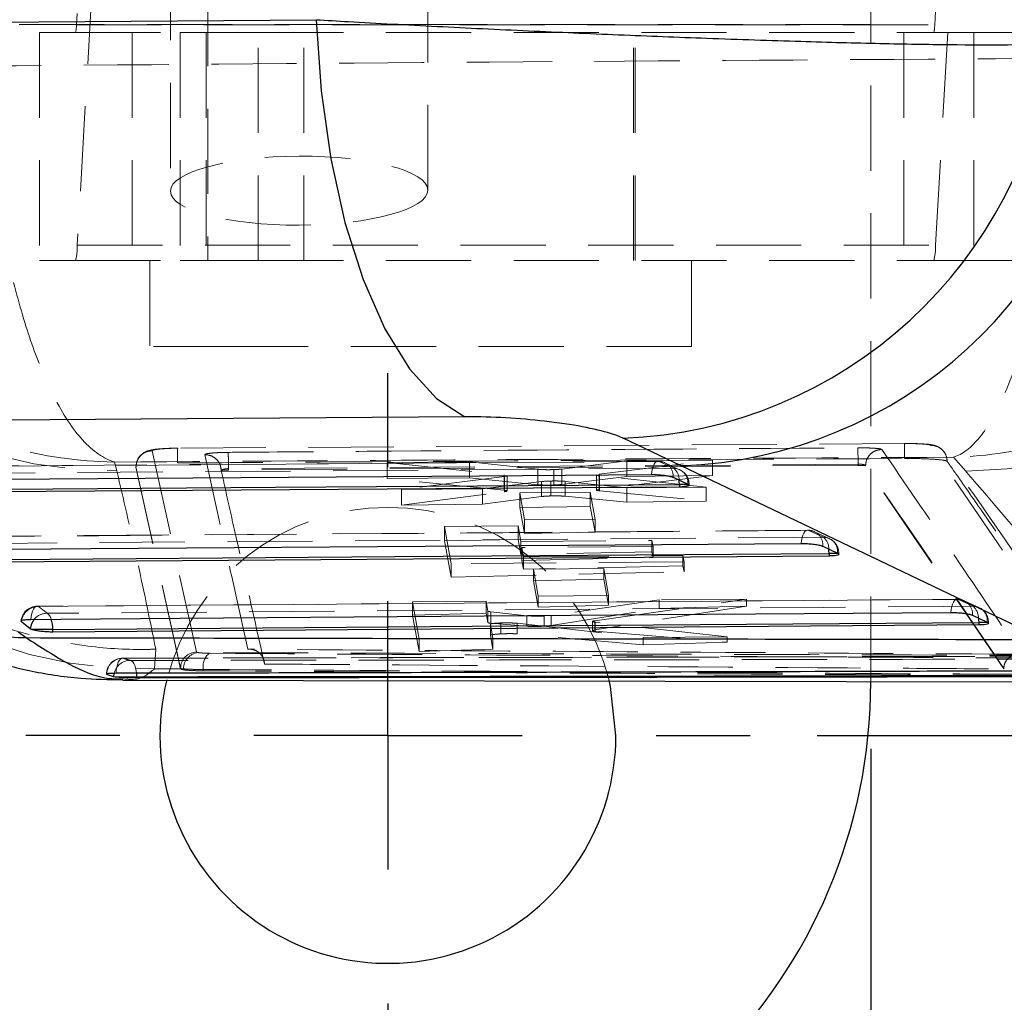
# Model space of a CAD drawing. Header units: millimetres. Extents: x 31 to 397, y 20 to 288.
# Tile 5 of 22: x 177 to 191, y 47 to 62. Entities that reach past the tile are written whole.
import ezdxf

# ---------------------------------------------------------------- set-up
doc = ezdxf.new("R2010")
doc.units = ezdxf.units.MM
doc.linetypes.add('HIDDEN', pattern=[1.905, 1.27, -0.635])
doc.layers.add('FORMATO', color=179, linetype='Continuous')
doc.styles.add('SLDTEXTSTYLE0', font='TXT', dxfattribs={"width": 0.75})
doc.dimstyles.new('SLDDIMSTYLE0', dxfattribs={"dimtxt": 3.5, "dimasz": 3.302, "dimexe": 0, "dimexo": 0.0625, "dimgap": 0.875, "dimtad": 1, "dimdec": 0, "dimlfac": 1.25, "dimrnd": 1e-09, "dimzin": 12, "dimdsep": 46, "dimtxsty": 'SLDTEXTSTYLE0', "dimsah": 1, "dimcen": 0.09, "dimadec": 0, "dimazin": 3, "dimtfac": 1, "dimtofl": 0, "dimtmove": 0, "dimatfit": 3, "dimfxl": 0, "dimfrac": 2, "dimtolj": 1, "dimtzin": 12, "dimarcsym": 0})
doc.dimstyles.new('SLDDIMSTYLE2', dxfattribs={"dimtxt": 3.5, "dimasz": 3.302, "dimexe": 0, "dimexo": 0.0625, "dimgap": 0.875, "dimtad": 1, "dimdec": 3, "dimlfac": 1.25, "dimrnd": 1e-09, "dimzin": 12, "dimdsep": 46, "dimtxsty": 'SLDTEXTSTYLE0', "dimsah": 1, "dimcen": 0.09, "dimadec": 0, "dimazin": 3, "dimtfac": 1, "dimtdec": 3, "dimtofl": 0, "dimtmove": 0, "dimatfit": 3, "dimfxl": 0, "dimfrac": 2, "dimtolj": 1, "dimtzin": 12, "dimarcsym": 0})
doc.dimstyles.new('SLDDIMSTYLE3', dxfattribs={"dimtxt": 3.5, "dimasz": 3.302, "dimexe": 0, "dimexo": 0.0625, "dimgap": 0.875, "dimtad": 1, "dimlfac": 1.25, "dimrnd": 1e-09, "dimzin": 12, "dimdsep": 46, "dimtxsty": 'SLDTEXTSTYLE0', "dimsah": 1, "dimcen": 0.09, "dimadec": 0, "dimazin": 3, "dimtfac": 1, "dimtofl": 0, "dimtmove": 0, "dimatfit": 3, "dimfxl": 0, "dimfrac": 2, "dimtolj": 1, "dimtzin": 12, "dimarcsym": 0})

# ---------------------------------------------------------------- blocks, each defined once
blk = doc.blocks.new('_D_5')
at = {"layer": 'FORMATO'}
for p, q in [((149.35, 50.849), (149.35, 30.049)), ((189.35, 50.849), (189.35, 30.049)), ((149.35, 31.049), (189.35, 31.049))]:
    blk.add_line(p, q, dxfattribs=at)
for points in [[(149.35, 31.049), (152.652, 30.541), (152.652, 31.557)], [(189.35, 31.049), (186.048, 31.557), (186.048, 30.541)]]:
    blk.add_solid(points, dxfattribs=at)
at = {"layer": 'FORMATO', "insert": (167.05, 35.561), "char_height": 3.5, "attachment_point": 1, "style": 'SLDTEXTSTYLE0'}
blk.add_mtext('50', dxfattribs=at)
blk = doc.blocks.new('_D_6')
at = {"layer": 'FORMATO'}
for p, q in [((69.351, 58.049), (69.351, 20.449)), ((189.35, 50.849), (189.35, 20.449)), ((189.35, 21.449), (69.351, 21.449))]:
    blk.add_line(p, q, dxfattribs=at)
for points in [[(69.351, 21.449), (72.653, 20.941), (72.653, 21.957)], [(189.35, 21.449), (186.048, 21.957), (186.048, 20.941)]]:
    blk.add_solid(points, dxfattribs=at)
at = {"layer": 'FORMATO', "insert": (125.718, 25.961), "char_height": 3.5, "attachment_point": 1, "style": 'SLDTEXTSTYLE0'}
blk.add_mtext('150', dxfattribs=at)
blk = doc.blocks.new('_D_8')
at = {"layer": 'FORMATO'}
for p, q in [((215.148, 87.85), (215.148, 98.436)), ((182.35, 87.85), (216.148, 87.85)), ((215.148, 87.85), (215.148, 43.849)), ((182.35, 43.849), (216.148, 43.849))]:
    blk.add_line(p, q, dxfattribs=at)
for points in [[(215.148, 87.85), (214.64, 84.548), (215.656, 84.548)], [(215.148, 43.849), (215.656, 47.151), (214.64, 47.151)]]:
    blk.add_solid(points, dxfattribs=at)
at = {"layer": 'FORMATO', "insert": (210.636, 93.264), "char_height": 3.5, "attachment_point": 1, "rotation": 90, "style": 'SLDTEXTSTYLE0'}
blk.add_mtext('55', dxfattribs=at)
blk = doc.blocks.new('_D_9')
at = {"layer": 'FORMATO'}
for p, q in [((203.953, 80.65), (203.953, 98.436)), ((188.55, 80.65), (204.953, 80.65)), ((203.953, 80.65), (203.953, 51.049)), ((188.55, 51.049), (204.953, 51.049))]:
    blk.add_line(p, q, dxfattribs=at)
for points in [[(203.953, 80.65), (203.445, 77.348), (204.461, 77.348)], [(203.953, 51.049), (204.461, 54.351), (203.445, 54.351)]]:
    blk.add_solid(points, dxfattribs=at)
at = {"layer": 'FORMATO', "insert": (199.441, 93.264), "char_height": 3.5, "attachment_point": 1, "rotation": 90, "style": 'SLDTEXTSTYLE0'}
blk.add_mtext('37', dxfattribs=at)
blk = doc.blocks.new('SW_CENTERMARKSYMBOL_7')
at = {"layer": 'FORMATO', "color": 0}
for p, q in [((0, 4), (0, 5.4)), ((0, 0), (0, 2)), ((-4, 0), (-5.4, 0)), ((0, 0), (-2, 0)), ((0, 0), (0, -2)), ((0, 0), (2, 0)), ((4, 0), (5.4, 0)), ((0, -4), (0, -5.4))]:
    blk.add_line(p, q, dxfattribs=at)

msp = doc.modelspace()

# ---------------------------------------------------------------- linework, layer by layer
at = {"color": 7, "linetype": 'HIDDEN', "lineweight": 18}
for p, q in [((179.46328, 73.729441), (179.46328, 58.12944)), ((185.81328, 58.12944), (185.81328, 73.729441)), ((177.732738, 65.617736), (177.504918, 61.645293)), ((190.303406, 61.645293), (190.531227, 65.617736)), ((182.746679, 59.180071), (182.746679, 62.700009)), ((178.906679, 62.684198), (178.906679, 59.164259)), ((189.35047, 62.440826), (189.35047, 61.649441)), ((177.74626, 62.333588), (177.518441, 58.361145)), ((190.316929, 58.361145), (190.544749, 62.333588)), ((189.35047, 61.649441), (149.350469, 61.649441)), ((176.956975, 61.529441), (176.95603, 61.529441)), ((176.95603, 61.529441), (176.95603, 58.12944)), ((176.956975, 61.529441), (176.956975, 58.12944)), ((177.491396, 61.529441), (176.956975, 61.529441)), ((177.491396, 61.529441), (179.051028, 61.529441)), ((177.504918, 61.645293), (190.303406, 61.645293)), ((178.335738, 61.529441), (178.335738, 58.12944)), ((179.051028, 61.529441), (179.051028, 58.12944)), ((179.43828, 61.529441), (179.43828, 58.12944)), ((180.21548, 61.529441), (190.289885, 61.529441)), ((180.21548, 58.12944), (180.21548, 61.529441)), ((180.895738, 58.12944), (180.895738, 61.529441)), ((185.838279, 58.12944), (185.838279, 61.529441)), ((189.35047, 51.849232), (189.35047, 61.649441)), ((189.844445, 61.529441), (189.844445, 58.12944)), ((189.844917, 61.529441), (189.844917, 58.12944)), ((190.886535, 61.529441), (190.289885, 61.529441)), ((190.886535, 61.529441), (190.886535, 58.12944)), ((190.886535, 61.529441), (200.070161, 61.529441)), ((177.518441, 58.361145), (190.316929, 58.361145)), ((176.956975, 58.12944), (176.95603, 58.12944)), ((177.491396, 58.12944), (176.956975, 58.12944)), ((177.491396, 58.12944), (179.051028, 58.12944)), ((178.59828, 58.12944), (178.59828, 56.84944)), ((180.21548, 58.12944), (190.289885, 58.12944)), ((186.67828, 56.84944), (186.67828, 58.12944)), ((190.886535, 58.12944), (190.289885, 58.12944)), ((190.886535, 58.12944), (199.776244, 58.12944)), ((179.923757, 56.84944), (178.59828, 56.84944)), ((186.67828, 56.84944), (179.923757, 56.84944)), ((189.85678, 55.401096), (179.015788, 55.331329)), ((192.391478, 52.240381), (190.24588, 55.374908)), ((178.635071, 55.294058), (179.294792, 52.293057)), ((186.175959, 55.135819), (174.263625, 55.051576)), ((178.107107, 54.993229), (178.074993, 55.124866)), ((189.161454, 55.094197), (179.772835, 55.02676)), ((189.161454, 55.075953), (179.772835, 55.006431)), ((183.366964, 55.126523), (182.138238, 55.1169)), ((182.138238, 55.1169), (183.881554, 54.932975)), ((182.138238, 55.1169), (182.138238, 54.877413)), ((183.366964, 55.126523), (183.366964, 54.889379)), ((184.385856, 55.017553), (183.366964, 55.126523)), ((185.713294, 55.144899), (184.743858, 55.020411)), ((185.300233, 54.941963), (186.990567, 55.154902)), ((186.990567, 55.154902), (185.713294, 55.144899)), ((185.713294, 55.144899), (185.713294, 54.911318)), ((186.193662, 55.132723), (186.413357, 55.031557)), ((186.499009, 55.010945), (186.279303, 55.112153)), ((186.990567, 55.154902), (186.990567, 54.922783)), ((189.161454, 55.094202), (189.161454, 55.075953)), ((189.272414, 55.07024), (189.272434, 55.070278)), ((189.272414, 55.07024), (189.272414, 55.068561)), ((191.33479, 52.040003), (189.272414, 55.068561)), ((190.582349, 55.196717), (190.766832, 54.986589)), ((179.058891, 52.050475), (178.393165, 55.051416)), ((179.058891, 52.043403), (178.393165, 55.050305)), ((179.665877, 54.997242), (179.66498, 54.995836)), ((179.772835, 55.026742), (179.772835, 55.00643)), ((183.881554, 54.932975), (183.881554, 54.703692)), ((183.92727, 54.692941), (183.92727, 54.921627)), ((184.385856, 55.017553), (184.385856, 54.786898)), ((184.622, 55.012305), (184.622, 54.782614)), ((184.743858, 55.020411), (184.743858, 54.790747)), ((185.258647, 54.930586), (185.258647, 54.706921)), ((185.300233, 54.941963), (185.300233, 54.717916)), ((186.990567, 54.922783), (185.300233, 54.717916)), ((185.303386, 54.919356), (185.303386, 54.696439)), ((186.894284, 54.749215), (185.303386, 54.919356)), ((185.713294, 54.911318), (186.990567, 54.922783)), ((182.138238, 54.877413), (183.366964, 54.889379)), ((183.881554, 54.703692), (182.138238, 54.877413)), ((183.886871, 54.910383), (182.354844, 54.713668)), ((183.366964, 54.889379), (184.385856, 54.786898)), ((183.560606, 54.72311), (184.440586, 54.833698)), ((183.886871, 54.910383), (183.886871, 54.681908)), ((184.440586, 54.833698), (184.440586, 54.610673)), ((184.578902, 54.84211), (184.578902, 54.619432)), ((184.743858, 54.790747), (185.713294, 54.911318)), ((184.795396, 54.83656), (185.713279, 54.739967)), ((184.795396, 54.83656), (184.795396, 54.615189)), ((186.630558, 54.791759), (186.640968, 54.791759)), ((182.354844, 54.713668), (183.560606, 54.72311)), ((182.354844, 54.713668), (182.354844, 54.482155)), ((182.354844, 54.482155), (183.886871, 54.681908)), ((183.560606, 54.72311), (183.560606, 54.499029)), ((185.166411, 54.674874), (184.116027, 54.666647)), ((184.116027, 54.666647), (184.188593, 54.262289)), ((184.116027, 54.666647), (184.116027, 54.448038)), ((185.166411, 54.674874), (185.166411, 54.462866)), ((185.238903, 54.270513), (185.166411, 54.674874)), ((185.300233, 54.717916), (185.267598, 54.712118)), ((185.303386, 54.696439), (186.894284, 54.543597)), ((185.713279, 54.739967), (186.894284, 54.749215)), ((185.713279, 54.739967), (185.713279, 54.528149)), ((186.894284, 54.749215), (186.894284, 54.543597)), ((183.560606, 54.499029), (182.354844, 54.482155)), ((184.440586, 54.610673), (183.560606, 54.499029)), ((185.713279, 54.528149), (184.795396, 54.615189)), ((186.894284, 54.543597), (185.713279, 54.528149)), ((184.116027, 54.448038), (185.166411, 54.462866)), ((184.188593, 54.058513), (184.116027, 54.448038)), ((185.166411, 54.462866), (185.238903, 54.077192)), ((184.188593, 54.262289), (185.238903, 54.270513)), ((184.188593, 54.262289), (184.188593, 54.058513)), ((185.238903, 54.270513), (185.238903, 54.077192)), ((188.408076, 54.107761), (175.592196, 54.012825)), ((182.992259, 54.164551), (184.090872, 54.173162)), ((183.091471, 53.608487), (182.992259, 54.164551)), ((182.992259, 54.164551), (182.992259, 53.950561)), ((184.090872, 54.173162), (184.090872, 53.971354)), ((184.090872, 54.173162), (184.13215, 53.941811)), ((185.238903, 54.077192), (184.188593, 54.058513)), ((188.425805, 54.10452), (188.645502, 54.003287)), ((188.731392, 53.983627), (188.511688, 54.084888)), ((184.090872, 53.971354), (182.992259, 53.950561)), ((182.992259, 53.950561), (183.091471, 53.409156)), ((184.13215, 53.748138), (184.090872, 53.971354)), ((184.13215, 53.941811), (186.08719, 53.957136)), ((184.13215, 53.941811), (184.13215, 53.748138)), ((186.08719, 53.957136), (186.08719, 53.787845)), ((186.08719, 53.957136), (186.1037, 53.864595)), ((186.08719, 53.787845), (184.13215, 53.748138)), ((186.1037, 53.864595), (184.148661, 53.849271)), ((184.148661, 53.849271), (184.148661, 53.658836)), ((184.148661, 53.849271), (184.173364, 53.710817)), ((186.1037, 53.699952), (186.08719, 53.787845)), ((186.1037, 53.864595), (186.1037, 53.699952)), ((188.862878, 53.763495), (188.873168, 53.763495)), ((186.565513, 53.635719), (183.091471, 53.608487)), ((183.091471, 53.608487), (183.091471, 53.409156)), ((184.148661, 53.658836), (186.1037, 53.699952)), ((184.173364, 53.525211), (184.148661, 53.658836)), ((184.173364, 53.710817), (186.548792, 53.729437)), ((184.173364, 53.710817), (184.173364, 53.525211)), ((186.548792, 53.729437), (186.548792, 53.577489)), ((186.548792, 53.729437), (186.565513, 53.635719)), ((186.565513, 53.635719), (186.565513, 53.488664)), ((183.091471, 53.409156), (186.565513, 53.488664)), ((186.548792, 53.577489), (184.173364, 53.525211)), ((185.369239, 53.537981), (184.318863, 53.529754)), ((184.318863, 53.529754), (184.391442, 53.125402)), ((184.318863, 53.529754), (184.318863, 53.352262)), ((185.369239, 53.537981), (185.369239, 53.376959)), ((185.441751, 53.133626), (185.369239, 53.537981)), ((186.565513, 53.488664), (186.548792, 53.577489)), ((184.318863, 53.352262), (185.369239, 53.376959)), ((184.391442, 52.962168), (184.318863, 53.352262)), ((185.369239, 53.376959), (185.441751, 52.989744)), ((190.640217, 53.079162), (176.920793, 52.974417)), ((183.616422, 53.048221), (182.517807, 53.039617)), ((182.517807, 53.039617), (182.617645, 52.483564)), ((182.517807, 53.039617), (182.517807, 52.842275)), ((183.616422, 53.048221), (183.616422, 52.872347)), ((183.642559, 52.902495), (183.616422, 53.048221)), ((184.391442, 53.125402), (185.441751, 53.133626)), ((184.391442, 53.125402), (184.391442, 52.962168)), ((186.195275, 53.068415), (184.585426, 52.837785)), ((185.234024, 52.757821), (187.499646, 53.07863)), ((185.441751, 53.133626), (185.441751, 52.989744)), ((187.499646, 53.07863), (186.195275, 53.068415)), ((186.195275, 53.068415), (186.195275, 52.941255)), ((187.499646, 53.07863), (187.499646, 52.975225)), ((190.657963, 53.075787), (190.877663, 52.974515)), ((190.963555, 52.954222), (190.743847, 53.055478)), ((177.06935, 52.869088), (176.938582, 52.971297)), ((182.517807, 52.842275), (183.616422, 52.872347)), ((183.616422, 52.872347), (183.642559, 52.730995)), ((183.642559, 52.902495), (183.642559, 52.730995)), ((183.686817, 52.891655), (183.686817, 52.721349)), ((184.220034, 52.834065), (183.686817, 52.891655)), ((185.441751, 52.989744), (184.391442, 52.962168)), ((184.585426, 52.68754), (186.195275, 52.941255)), ((187.499646, 52.975225), (185.234024, 52.623753)), ((186.195275, 52.941255), (187.499646, 52.975225)), ((182.617645, 52.299301), (182.517807, 52.842275)), ((183.686817, 52.721349), (184.220034, 52.676379)), ((183.834787, 52.725304), (183.834785, 52.56258)), ((184.078101, 52.719889), (185.956726, 52.509708)), ((184.078101, 52.719889), (184.078101, 52.56254)), ((184.220034, 52.834065), (184.220034, 52.676379)), ((184.479626, 52.829573), (184.479626, 52.677401)), ((184.585426, 52.837785), (184.585426, 52.68754)), ((185.199523, 52.747393), (185.199523, 52.613009)), ((185.234024, 52.757821), (185.234024, 52.623753)), ((185.242574, 52.736329), (185.242574, 52.603202)), ((187.210372, 52.519523), (185.242574, 52.736329)), ((191.09516, 52.734726), (191.105367, 52.734726)), ((183.67784, 52.705962), (183.67784, 52.540379)), ((183.677857, 52.705728), (183.677857, 52.540142)), ((183.716177, 52.492165), (183.677857, 52.705728)), ((185.234024, 52.623753), (185.205238, 52.61726)), ((185.242574, 52.603202), (187.210372, 52.437424)), ((182.617645, 52.483564), (183.716177, 52.492165)), ((182.617645, 52.483564), (182.617645, 52.299301)), ((183.677857, 52.540142), (183.716177, 52.33301)), ((183.716177, 52.492165), (183.716177, 52.33301)), ((185.956726, 52.40045), (184.078101, 52.56254)), ((185.956726, 52.509708), (187.210372, 52.519523)), ((185.956726, 52.509708), (185.956726, 52.40045)), ((187.210372, 52.437424), (185.956726, 52.40045)), ((187.210372, 52.519523), (187.210372, 52.437424)), ((178.669746, 52.042443), (178.687945, 52.333837)), ((179.294792, 52.293057), (179.319415, 52.283675)), ((183.716177, 52.33301), (182.617645, 52.299301)), ((179.060125, 52.041017), (178.669746, 52.042443)), ((179.102, 52.041093), (179.058891, 52.050475)), ((179.058891, 52.043403), (179.058891, 52.050475)), ((179.060125, 52.041017), (179.058891, 52.043403)), ((179.396395, 52.031677), (179.396395, 52.011574)), ((191.33479, 52.040003), (191.334836, 52.047285))]:
    msp.add_line(p, q, dxfattribs=at)
at = {"color": 7, "linetype": 'Continuous', "lineweight": 25}
for p, q in [((186.522299, 55.068635), (185.656189, 55.481315)), ((191.542994, 52.667701), (186.522299, 55.068635)), ((186.40243, 54.897353), (186.622133, 54.796197)), ((186.496318, 54.791759), (186.496318, 54.752097)), ((186.622133, 54.796197), (186.630558, 54.791759)), ((186.496318, 54.752097), (174.495062, 54.666937)), ((188.634634, 53.869235), (188.854337, 53.768008)), ((188.728518, 53.763495), (188.728518, 53.723811)), ((188.854337, 53.768008), (188.862878, 53.763495)), ((188.728518, 53.723811), (175.823716, 53.628076)), ((176.686025, 52.741645), (176.681727, 52.745924)), ((176.816796, 52.63943), (176.686025, 52.741645)), ((190.866837, 52.840557), (191.08654, 52.73929)), ((190.960719, 52.734726), (190.960719, 52.695031)), ((191.08654, 52.73929), (191.09516, 52.734726)), ((176.638603, 52.593184), (176.754921, 52.506303)), ((176.836062, 52.629317), (176.816796, 52.63943)), ((177.15237, 52.629317), (176.836062, 52.629317)), ((190.960719, 52.695031), (177.15237, 52.589532)), ((177.15237, 52.589532), (177.15237, 52.629317)), ((178.063946, 51.926688), (178.081537, 51.923644)), ((178.081537, 51.923644), (178.40208, 51.923644)), ((178.197948, 51.870599), (193.251498, 51.847304)), ((178.40208, 51.911967), (178.40208, 51.923644))]:
    msp.add_line(p, q, dxfattribs=at)
at = {"color": 8, "linetype": 'Continuous', "lineweight": 25}
for p, q in [((186.630558, 54.791759), (186.496318, 54.791759)), ((188.862878, 53.763495), (188.728518, 53.763495)), ((176.686025, 52.741645), (176.688099, 52.759165)), ((191.09516, 52.734726), (190.960719, 52.734726))]:
    msp.add_line(p, q, dxfattribs=at)
at = {"color": 7, "linetype": 'Continuous', "lineweight": 25, "flags": 128}
for points in [[(171.503083, 61.643917), (176.250504, 61.682535), (181.079293, 61.721702)], [(181.079293, 61.721702), (181.153452, 60.662899), (181.297656, 59.645769), (181.507979, 58.697999), (181.778698, 57.845384), (182.102444, 57.111134), (182.470402, 56.515234), (182.872561, 56.073905), (183.29797, 55.799158)], [(183.29797, 55.799158), (178.467723, 55.765078), (173.718859, 55.731481)], [(174.167957, 54.85586), (174.613143, 54.858995), (176.393885, 54.871529), (183.516853, 54.921547), (186.080267, 54.939501)], [(174.495062, 54.706766), (180.471385, 54.749157), (186.496318, 54.791759)], [(175.496595, 53.816889), (175.94178, 53.820179), (177.722519, 53.833331), (184.845476, 53.885839), (188.312456, 53.911337)], [(175.823716, 53.667878), (182.251866, 53.715572), (188.728518, 53.763495)], [(176.825239, 52.778281), (177.270423, 52.781674), (179.05116, 52.795244), (186.174108, 52.849438), (190.544649, 52.882625)], [(177.15237, 52.629317), (184.032332, 52.681898), (190.960719, 52.734726)], [(185.550469, 51.049232), (185.470979, 51.780131), (185.449097, 51.873278)]]:
    msp.add_lwpolyline(points, dxfattribs=at)
at = {"color": 7, "linetype": 'HIDDEN', "lineweight": 18, "flags": 128}
for points in [[(174.28141, 55.048806), (174.726593, 55.051951), (176.507325, 55.064527), (183.630254, 55.11471), (186.193662, 55.132723)], [(186.193662, 55.132723), (186.174494, 55.136482), (186.155448, 55.131065), (186.137237, 55.116678), (186.120549, 55.093861), (186.106013, 55.063474), (186.094177, 55.026662), (186.085485, 54.984813), (186.080267, 54.939501)], [(186.413357, 55.031557), (185.968174, 55.028412), (184.187442, 55.015826), (177.064512, 54.965366), (174.412171, 54.946528)], [(178.39316, 55.050328), (178.393266, 55.051717), (178.393372, 55.053106)], [(175.609982, 54.009879), (176.055166, 54.013176), (177.835898, 54.026354), (184.958831, 54.07897), (188.425805, 54.10452)], [(188.425805, 54.10452), (188.406636, 54.108285), (188.387591, 54.102874), (188.369385, 54.088492), (188.352703, 54.065681), (188.338174, 54.035299), (188.326346, 53.998492), (188.317664, 53.956646), (188.312456, 53.911337)], [(188.645502, 54.003287), (188.200319, 53.999996), (186.419586, 53.986827), (179.296654, 53.934052), (175.740748, 53.907646)], [(176.938582, 52.971297), (177.383766, 52.974696), (179.164499, 52.988284), (186.287429, 53.042554), (190.657963, 53.075787)], [(190.544649, 52.882625), (190.549849, 52.927931), (190.558523, 52.969775), (190.570346, 53.00658), (190.584868, 53.036959), (190.601546, 53.059768), (190.619751, 53.074146), (190.638796, 53.079554), (190.657963, 53.075787)], [(176.825239, 52.778281), (176.830448, 52.823579), (176.839129, 52.865409), (176.850957, 52.902197), (176.865485, 52.932555), (176.882165, 52.955342), (176.900371, 52.969699), (176.919416, 52.975085), (176.938582, 52.971297)], [(190.877663, 52.974515), (190.432479, 52.971124), (188.651747, 52.957554), (181.528816, 52.90319), (177.06935, 52.869088)], [(178.096707, 51.974281), (178.099896, 52.021187), (178.106726, 52.06564), (178.116939, 52.105943), (178.130144, 52.140559), (178.145837, 52.168167), (178.163421, 52.187713), (178.182222, 52.198453), (178.201525, 52.199975)], [(178.308145, 52.166916), (178.326693, 52.160157), (178.344397, 52.144899), (178.36062, 52.121691), (178.37478, 52.091364), (178.386368, 52.055011), (178.394966, 52.013936), (178.399781, 51.975414)]]:
    msp.add_lwpolyline(points, dxfattribs=at)
at = {"color": 8, "linetype": 'Continuous', "lineweight": 25, "flags": 128}
for points in [[(186.496318, 54.791759), (186.494571, 54.833991), (186.492448, 54.855907)], [(188.728518, 53.763495), (188.726759, 53.805723), (188.724613, 53.827777)], [(190.956792, 52.799095), (190.958952, 52.776951), (190.960719, 52.734726)], [(178.063946, 51.926688), (178.069569, 51.974044), (178.06977, 51.974958)], [(178.399781, 51.975414), (178.400267, 51.969615), (178.40208, 51.923644)]]:
    msp.add_lwpolyline(points, dxfattribs=at)
at = {"color": 7, "linetype": 'HIDDEN', "lineweight": 18}
for centre, radius, start, end in [((177.103064, 61.633481), 0.402027, 345.0017288, 1.6836229), ((189.90157, 61.633477), 0.40201, 345.0017401, 1.6843386), ((178.037157, 61.468199), 6.475348, 185.0590379, 270.6189455), ((190.691234, 61.503604), 6.517453, 270.6646092, 354.6612083), ((176.714745, 58.337523), 0.804043, 345.001419, 1.6835692), ((189.513215, 58.337522), 0.804062, 345.0017987, 1.683553), ((178.482257, 58.549584), 6.509841, 185.3292845, 271.650398), ((180.598774, 55.067924), 8.56272, 0.1758315, 1.8011376), ((186.177665, 54.892925), 0.2436, 65.2764955, 90.402174), ((186.189233, 54.918523), 0.214245, 354.3291786, 88.8155742), ((186.408939, 54.817361), 0.214241, 354.3307021, 88.8184219), ((186.273893, 54.863128), 0.218674, 358.1075536, 50.3742688), ((186.397367, 54.791759), 0.2436, 0, 65.2745616), ((182.150469, 51.049231), 3.4, 14.0262668, 165.896585), ((188.409865, 53.864728), 0.2436, 65.2615247, 90.4218135), ((188.421458, 53.890345), 0.214219, 354.3445443, 88.8372067), ((188.641161, 53.789113), 0.214218, 354.3458954, 88.8389207), ((188.506043, 53.834841), 0.218684, 358.148878, 50.3783163), ((188.629568, 53.763495), 0.2436, 0, 65.2604802), ((190.642065, 52.835997), 0.2436, 65.25307, 90.435251), ((190.653671, 52.861625), 0.214205, 354.3555146, 88.8519271), ((176.922648, 52.731526), 0.2436, 90.4373188, 175.2385516), ((176.935192, 52.72135), 0.249969, 89.2227756, 171.2989858), ((177.064782, 52.622335), 0.246795, 88.9394973, 140.0087212), ((176.980064, 52.74314), 0.154386, 14.9326394, 54.6667968), ((190.873374, 52.760354), 0.214204, 354.3565909, 88.8527438), ((190.710007, 52.793331), 0.246853, 1.3378546, 47.2209242), ((190.861768, 52.734725), 0.2436, 0, 65.2524446), ((179.302462, 52.049606), 0.243572, 91.8044154, 179.7954933), ((179.345327, 52.041731), 0.243328, 96.1130828, 180.1502015), ((179.648903, 52.075052), 0.256207, 128.9459311, 189.7469055), ((178.195358, 51.956903), 0.2436, 90.0952803, 180), ((178.200608, 51.955443), 0.244534, 89.7851581, 178.7542302), ((178.307099, 51.924227), 0.242691, 89.753122, 167.9342802)]:
    msp.add_arc(centre, radius, start, end, dxfattribs=at)
at = {"color": 7, "linetype": 'Continuous', "lineweight": 25}
for centre, radius, start, end in [((185.408653, 62.168346), 6.691611, 272.1199644, 353.0882923), ((186.27889, 61.753143), 6.688938, 272.0854451, 352.6479558), ((182.150469, 51.049231), 3.4, 165.896585, 0), ((181.350469, 51.849231), 8, 270, 0)]:
    msp.add_arc(centre, radius, start, end, dxfattribs=at)
at = {"color": 8, "linetype": 'Continuous', "lineweight": 25}
for centre, radius, start, end in [((176.892095, 58.539934), 6.03519, 232.780479, 268.6976123), ((177.067348, 52.618153), 0.251453, 139.6543159, 175.1460574), ((176.649457, 52.632119), 0.502921, 359.6806939, 17.4488344)]:
    msp.add_arc(centre, radius, start, end, dxfattribs=at)
at = {"color": 7, "linetype": 'HIDDEN', "lineweight": 18}
msp.add_ellipse((180.826679, 59.172165), major_axis=(1.919999, 0.008517), ratio=0.26791266, dxfattribs=at)
for centre, major_axis, start_param, end_param in [((184.561673, 55.030596), (0.224896, 0.001476), 4.983397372, 5.6561211), ((184.621554, 54.82332), (0.225186, 0.001478), 1.760790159, 2.503614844), ((183.862693, 52.904221), (0.22016, 0.001445), 3.156444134, 3.786431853)]:
    msp.add_ellipse(centre, major_axis=major_axis, ratio=0.086234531, start_param=start_param, end_param=end_param, dxfattribs=at)
at = {"color": 7, "linetype": 'Continuous', "lineweight": 25}
for points, knots in [([(181.079293, 61.721702), (181.239619, 61.712292), (181.821155, 61.678162), (182.877138, 61.621613), (184.237102, 61.555622), (185.594909, 61.496277), (186.971243, 61.442461), (188.292835, 61.398093), (189.510935, 61.365842), (190.551862, 61.34816), (191.431266, 61.344881), (191.844845, 61.357013), (192.051634, 61.36308)], [0, 0, 0, 0, 0.039752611, 0.144191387, 0.248630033, 0.351138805, 0.453648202, 0.569709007, 0.676652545, 0.783596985, 0.891798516, 1, 1, 1, 1]), ([(185.656189, 55.481315), (185.65434, 55.482189), (185.576444, 55.518986), (185.356188, 55.592197), (184.946983, 55.673707), (184.48153, 55.738198), (183.978958, 55.784278), (183.548457, 55.799929), (183.332635, 55.799265), (183.29797, 55.799158)], [0, 0, 0, 0, 0.0052168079, 0.2197873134, 0.4346530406, 0.5507195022, 0.7539119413, 0.9604729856, 1, 1, 1, 1]), ([(186.080267, 54.939501), (186.085136, 54.939516), (186.115134, 54.939606), (186.17526, 54.937437), (186.257366, 54.929984), (186.33029, 54.918755), (186.378309, 54.907188), (186.396249, 54.899873), (186.40243, 54.897353)], [0, 0, 0, 0, 0.0410635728, 0.2529589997, 0.4648540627, 0.6767577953, 0.888635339, 1, 1, 1, 1]), ([(186.630558, 54.791759), (186.635934, 54.786876), (186.646688, 54.77711), (186.626899, 54.764674), (186.58259, 54.755849), (186.533248, 54.752552), (186.502459, 54.752173), (186.496318, 54.752097)], [0, 0, 0, 0, 0.237473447, 0.474994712, 0.710435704, 0.942246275, 1, 1, 1, 1]), ([(188.312456, 53.911337), (188.317454, 53.911353), (188.347593, 53.911453), (188.407869, 53.909274), (188.489953, 53.90182), (188.562826, 53.890579), (188.610649, 53.879031), (188.628517, 53.871733), (188.634634, 53.869235)], [0, 0, 0, 0, 0.042119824, 0.254008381, 0.46589592, 0.677776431, 0.889679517, 1, 1, 1, 1]), ([(188.862878, 53.763495), (188.868207, 53.758608), (188.878867, 53.748834), (188.858938, 53.736392), (188.814507, 53.72756), (188.765201, 53.724273), (188.734533, 53.723887), (188.728518, 53.723811)], [0, 0, 0, 0, 0.237744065, 0.475568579, 0.711304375, 0.943371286, 1, 1, 1, 1]), ([(173.27842, 53.716864), (173.390813, 53.629437), (173.682193, 53.402783), (174.183749, 53.076372), (174.778088, 52.736262), (175.398978, 52.443521), (176.064035, 52.196053), (176.787067, 52.007949), (177.497832, 51.889442), (177.98246, 51.882704), (178.19122, 51.879802)], [0, 0, 0, 0, 0.106279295, 0.275529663, 0.421688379, 0.551110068, 0.675754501, 0.793866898, 0.911205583, 1, 1, 1, 1]), ([(190.544649, 52.882625), (190.549734, 52.882642), (190.57996, 52.882744), (190.640354, 52.880563), (190.72242, 52.873107), (190.79525, 52.861861), (190.842949, 52.850325), (190.860763, 52.84304), (190.866837, 52.840557)], [0, 0, 0, 0, 0.042863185, 0.254744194, 0.466622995, 0.678502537, 0.890390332, 1, 1, 1, 1]), ([(176.683207, 52.751326), (176.683053, 52.754003), (176.682638, 52.761214), (176.712652, 52.770185), (176.762397, 52.776801), (176.805899, 52.777825), (176.825239, 52.778281)], [0, 0, 0, 0, 0.174178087, 0.469084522, 0.763964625, 1, 1, 1, 1]), ([(191.09516, 52.734726), (191.100458, 52.729837), (191.111054, 52.720059), (191.091027, 52.707613), (191.046508, 52.698778), (190.997236, 52.695494), (190.966648, 52.695106), (190.960719, 52.695031)], [0, 0, 0, 0, 0.2379721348, 0.4759833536, 0.7118903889, 0.9441572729, 1, 1, 1, 1]), ([(177.15237, 52.589532), (177.126586, 52.589814), (177.075024, 52.590377), (176.992395, 52.597214), (176.917457, 52.607665), (176.864907, 52.619092), (176.843692, 52.626612), (176.836062, 52.629317)], [0, 0, 0, 0, 0.217392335, 0.434737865, 0.653441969, 0.875349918, 1, 1, 1, 1]), ([(176.754921, 52.506303), (179.051821, 52.501865), (184.103985, 52.492102), (189.154178, 52.483361), (191.908367, 52.478594)], [0, 0, 0, 0, 0.454636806, 1, 1, 1, 1]), ([(192.297356, 52.010489), (192.151567, 52.010041), (191.412101, 52.007766), (188.297886, 51.998484), (183.710137, 51.986137), (179.716054, 51.977701), (178.096707, 51.974281)], [0, 0, 0, 0, 0.030799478, 0.156219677, 0.657900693, 1, 1, 1, 1]), ([(178.096707, 51.974281), (178.07397, 51.974061), (178.027168, 51.973609), (177.978372, 51.970605), (177.952366, 51.967093), (177.954588, 51.964502), (177.955298, 51.963674)], [0, 0, 0, 0, 0.276718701, 0.569588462, 0.862485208, 1, 1, 1, 1]), ([(177.956132, 51.96076), (177.985808, 51.950737), (178.021735, 51.938603), (178.05769, 51.928454), (178.063946, 51.926688)], [0, 0, 0, 0, 0.825980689, 1, 1, 1, 1]), ([(178.081537, 51.923644), (178.095357, 51.92224), (178.123, 51.919433), (178.191579, 51.915918), (178.270764, 51.913373), (178.344327, 51.912109), (178.386027, 51.912007), (178.40208, 51.911967)], [0, 0, 0, 0, 0.2163367, 0.432693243, 0.648887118, 0.864836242, 1, 1, 1, 1]), ([(178.40208, 51.923644), (180.844241, 51.926289), (185.577326, 51.931416), (190.310389, 51.940468), (192.601303, 51.94485)], [0, 0, 0, 0, 0.515976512, 1, 1, 1, 1]), ([(178.40208, 51.911967), (179.623161, 51.912851), (182.065324, 51.91462), (186.798397, 51.919711), (190.310389, 51.925347), (192.601303, 51.929023)], [0, 0, 0, 0, 0.257988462, 0.515977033, 1, 1, 1, 1])]:
    msp.add_open_spline(points, degree=3, knots=knots, dxfattribs=at)
at = {"color": 7, "linetype": 'HIDDEN', "lineweight": 18}
for points, knots in [([(180.21548, 61.529441), (180.023286, 61.530077), (179.636657, 61.531357), (179.24699, 61.530082), (179.051028, 61.529441)], [0, 0, 0, 0, 0.497102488, 1, 1, 1, 1]), ([(192.217879, 61.145226), (189.533993, 61.1288), (184.162406, 61.095925), (178.790913, 61.052128), (176.103259, 61.030214)], [0, 0, 0, 0, 0.4996449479, 1, 1, 1, 1]), ([(192.217879, 61.145226), (192.181248, 60.518307), (192.125709, 59.567815), (191.960687, 58.420261), (191.797264, 57.559745), (191.586893, 56.760741), (191.310321, 56.011521), (190.974058, 55.435058), (190.716217, 55.237298), (190.583584, 55.197091), (190.582349, 55.196717)], [0, 0, 0, 0, 0.202820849, 0.307502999, 0.412197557, 0.540142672, 0.668112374, 0.829114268, 0.998408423, 1, 1, 1, 1]), ([(178.074993, 55.124866), (178.07355, 55.125283), (177.913182, 55.17166), (177.600294, 55.38862), (177.190411, 56.008561), (176.851967, 56.806999), (176.54416, 57.826812), (176.255536, 59.227742), (176.155481, 60.412076), (176.103259, 61.030214)], [0, 0, 0, 0, 0.001604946, 0.178408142, 0.346059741, 0.479153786, 0.612217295, 0.797604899, 1, 1, 1, 1]), ([(196.853066, 60.837435), (196.707145, 60.217776), (196.485911, 59.278289), (195.847191, 58.162201), (195.217687, 57.332636), (194.410728, 56.573251), (193.353118, 55.875898), (192.071066, 55.362235), (191.090444, 55.212456), (190.587038, 55.196862), (190.582349, 55.196717)], [0, 0, 0, 0, 0.20282101, 0.307503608, 0.412198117, 0.540143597, 0.668113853, 0.829115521, 0.998408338, 1, 1, 1, 1]), ([(178.074993, 55.124866), (178.070213, 55.124957), (177.539098, 55.135111), (176.504313, 55.281364), (175.160421, 55.807325), (174.047504, 56.526435), (173.041064, 57.477954), (172.099794, 58.820371), (171.785291, 59.983628), (171.621139, 60.59078)], [0, 0, 0, 0, 0.001605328, 0.178399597, 0.346048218, 0.476898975, 0.612214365, 0.797598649, 1, 1, 1, 1]), ([(180.21548, 58.12944), (180.106373, 58.129825), (179.92363, 58.130469), (179.638992, 58.132634), (179.352745, 58.130353), (179.163908, 58.129782), (179.051028, 58.12944)], [0, 0, 0, 0, 0.297110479, 0.497631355, 0.699703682, 1, 1, 1, 1]), ([(178.687945, 52.333837), (178.634069, 52.332571), (178.277381, 52.324188), (177.559918, 52.371256), (176.547362, 52.592532), (175.533676, 53.002535), (174.595405, 53.581455), (173.774824, 54.302515), (173.084783, 55.159372), (172.542153, 56.105708), (172.322848, 56.797697), (172.215163, 57.137483)], [0, 0, 0, 0, 0.018567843, 0.122928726, 0.246814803, 0.374293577, 0.49817863, 0.625656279, 0.749540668, 0.877017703, 1, 1, 1, 1]), ([(190.440613, 55.278522), (190.421635, 55.299604), (190.391397, 55.333196), (190.34015, 55.359443), (190.300592, 55.373305), (190.250929, 55.384163), (190.178856, 55.392771), (190.05269, 55.399953), (189.930294, 55.402204), (189.864048, 55.40178), (189.849183, 55.401684)], [0, 0, 0, 0, 0.114204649, 0.181965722, 0.248231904, 0.3281176, 0.504975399, 0.735131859, 0.940567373, 1, 1, 1, 1]), ([(189.855856, 55.177688), (189.855788, 55.187854), (189.855608, 55.214619), (189.855425, 55.256451), (189.855351, 55.300357), (189.855409, 55.338237), (189.855599, 55.368559), (189.855902, 55.389792), (189.856298, 55.401972), (189.856619, 55.401388), (189.85678, 55.401096)], [0, 0, 0, 0, 0.080448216, 0.211812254, 0.34317861, 0.474542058, 0.605911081, 0.73727227, 0.868636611, 1, 1, 1, 1]), ([(190.245888, 55.374908), (190.242338, 55.377113), (190.233512, 55.382595), (190.180619, 55.390485), (190.087783, 55.397156), (189.974307, 55.400971), (189.893894, 55.401057), (189.85678, 55.401097)], [0, 0, 0, 0, 0.148695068, 0.36971265, 0.590400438, 0.810948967, 1, 1, 1, 1]), ([(190.490338, 55.134957), (190.486613, 55.165949), (190.479047, 55.228892), (190.423109, 55.308643), (190.342125, 55.364691), (190.277977, 55.371488), (190.245903, 55.374886)], [0, 0, 0, 0, 0.244327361, 0.496217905, 0.748109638, 1, 1, 1, 1]), ([(178.635076, 55.294037), (178.603358, 55.290167), (178.539921, 55.282428), (178.460068, 55.22623), (178.404186, 55.146308), (178.396836, 55.08306), (178.393161, 55.051436)], [0, 0, 0, 0, 0.250000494, 0.499999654, 0.750001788, 1, 1, 1, 1]), ([(179.015522, 55.332226), (179.008489, 55.332177), (178.948728, 55.33176), (178.834567, 55.328412), (178.687513, 55.316315), (178.60831, 55.306865), (178.522018, 55.27295), (178.466131, 55.230728), (178.428096, 55.189377), (178.419133, 55.159172), (178.41775, 55.154511)], [0, 0, 0, 0, 0.026994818, 0.229393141, 0.442266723, 0.698034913, 0.78979232, 0.877973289, 0.981170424, 1, 1, 1, 1]), ([(179.015788, 55.331328), (178.985792, 55.330914), (178.912415, 55.329902), (178.803401, 55.324783), (178.707464, 55.316159), (178.644903, 55.305418), (178.6383, 55.297788), (178.635072, 55.294058)], [0, 0, 0, 0, 0.148309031, 0.362796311, 0.577761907, 0.793533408, 1, 1, 1, 1]), ([(179.014597, 55.111036), (179.014514, 55.12034), (179.014281, 55.146329), (179.014037, 55.187534), (179.013927, 55.231644), (179.013997, 55.26962), (179.014238, 55.29989), (179.014632, 55.320921), (179.015153, 55.332744), (179.015576, 55.3318), (179.015788, 55.331328)], [0, 0, 0, 0, 0.073777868, 0.206093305, 0.338411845, 0.470726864, 0.603052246, 0.735366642, 0.867685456, 1, 1, 1, 1]), ([(179.419625, 55.235387), (179.420776, 55.237589), (179.423756, 55.243288), (179.463118, 55.252305), (179.540818, 55.260914), (179.646389, 55.267314), (179.727224, 55.268717), (179.768283, 55.269429)], [0, 0, 0, 0, 0.135292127, 0.350110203, 0.564594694, 0.778838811, 1, 1, 1, 1]), ([(179.419625, 55.235387), (179.451746, 55.231987), (179.515987, 55.225188), (179.59721, 55.169193), (179.653391, 55.089567), (179.661159, 55.026744), (179.66498, 54.995836)], [0, 0, 0, 0, 0.251989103, 0.5039777, 0.755967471, 1, 1, 1, 1]), ([(180.061927, 52.333353), (179.954572, 52.814928), (179.741112, 53.772475), (179.526368, 54.749656), (179.419625, 55.235387)], [0, 0, 0, 0, 0.502926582, 1, 1, 1, 1]), ([(179.768282, 55.269429), (179.930666, 55.270731), (180.742581, 55.277242), (183.872228, 55.301594), (186.839516, 55.321504), (189.157264, 55.337056)], [0, 0, 0, 0, 0.051885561, 0.259427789, 1, 1, 1, 1]), ([(179.768282, 55.269429), (179.768678, 55.26356), (179.769469, 55.251822), (179.770781, 55.194761), (179.771996, 55.117207), (179.772556, 55.056909), (179.772835, 55.02676)], [0, 0, 0, 0, 0.2499965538, 0.499997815, 0.7500009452, 1, 1, 1, 1]), ([(189.157264, 55.337056), (189.198738, 55.33699), (189.278579, 55.336864), (189.384708, 55.332737), (189.464591, 55.326363), (189.505511, 55.319306), (189.512028, 55.314686), (189.514268, 55.313099)], [0, 0, 0, 0, 0.22995815, 0.442687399, 0.66338977, 0.884327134, 1, 1, 1, 1]), ([(189.272434, 55.070278), (189.27618, 55.101899), (189.283674, 55.16514), (189.339582, 55.24508), (189.419331, 55.301346), (189.482622, 55.309181), (189.514268, 55.313099)], [0, 0, 0, 0, 0.249999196, 0.500000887, 0.750002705, 1, 1, 1, 1]), ([(189.514268, 55.313099), (189.85717, 54.813515), (190.550706, 53.803087), (191.242294, 52.777344), (191.591943, 52.258756)], [0, 0, 0, 0, 0.494427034, 1, 1, 1, 1]), ([(192.599221, 52.129614), (191.993497, 53.028829), (191.278317, 54.090535), (190.556513, 55.110574), (190.446043, 55.266687)], [0, 0, 0, 0, 0.846953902, 1, 1, 1, 1]), ([(178.074993, 55.124866), (180.149265, 55.13805), (184.318392, 55.164549), (188.487502, 55.185959), (190.582349, 55.196717)], [0, 0, 0, 0, 0.497531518, 1, 1, 1, 1]), ([(179.014564, 55.111036), (179.155206, 55.112015), (179.94539, 55.117515), (183.55914, 55.141952), (187.032255, 55.161663), (189.855826, 55.177687)], [0, 0, 0, 0, 0.038918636, 0.218660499, 1, 1, 1, 1]), ([(189.272434, 55.070278), (189.272427, 55.07031), (189.272116, 55.07189), (189.2693, 55.076472), (189.257247, 55.083474), (189.23199, 55.08997), (189.198856, 55.093908), (189.173835, 55.09439), (189.161471, 55.094202), (189.161454, 55.094202)], [0, 0, 0, 0, 0.002368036, 0.115850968, 0.338618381, 0.56002958, 0.78028293, 0.999708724, 1, 1, 1, 1]), ([(189.272414, 55.068561), (189.270505, 55.069485), (189.266656, 55.071349), (189.246067, 55.073688), (189.216877, 55.075333), (189.186832, 55.07601), (189.167975, 55.075968), (189.161454, 55.075953)], [0, 0, 0, 0, 0.21776032, 0.438919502, 0.660441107, 0.882579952, 1, 1, 1, 1]), ([(191.334836, 52.047285), (191.334802, 52.047336), (190.98944, 52.555511), (190.306331, 53.570575), (189.616831, 54.570674), (189.272414, 55.07024)], [0, 0, 0, 0, 0.000050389, 0.500508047, 1, 1, 1, 1]), ([(189.855826, 55.177688), (189.926663, 55.177518), (190.068323, 55.177177), (190.257889, 55.169832), (190.40183, 55.15836), (190.474761, 55.145895), (190.486349, 55.137759), (190.490338, 55.134957)], [0, 0, 0, 0, 0.220959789, 0.441876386, 0.662782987, 0.883903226, 1, 1, 1, 1]), ([(190.490344, 55.13494), (190.499017, 55.122575), (190.54238, 55.060748), (190.724461, 54.800652), (191.434531, 53.780517), (192.107214, 52.792199), (192.641813, 52.006757)], [0, 0, 0, 0, 0.012056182, 0.060281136, 0.253180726, 1, 1, 1, 1]), ([(178.687945, 52.333837), (178.594002, 52.795597), (178.415888, 53.671078), (178.206199, 54.568934), (178.107107, 54.993229)], [0, 0, 0, 0, 0.527435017, 1, 1, 1, 1]), ([(179.66498, 54.995836), (179.666807, 54.987606), (179.68117, 54.92288), (179.745641, 54.632661), (179.959933, 53.672024), (180.159705, 52.78212), (180.309952, 52.112835)], [0, 0, 0, 0, 0.0084307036, 0.0663000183, 0.2977775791, 1, 1, 1, 1]), ([(179.772836, 55.026725), (179.760336, 55.026007), (179.735267, 55.024566), (179.702591, 55.018223), (179.678362, 55.009616), (179.668426, 55.0021), (179.66624, 54.997934), (179.665877, 54.997242)], [0, 0, 0, 0, 0.235695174, 0.472680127, 0.711568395, 0.952097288, 1, 1, 1, 1]), ([(179.772836, 55.00643), (179.760365, 55.006203), (179.735422, 55.005747), (179.702667, 55.003759), (179.678297, 55.001065), (179.668378, 54.998728), (179.666217, 54.997444), (179.665877, 54.997242)], [0, 0, 0, 0, 0.239245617, 0.478493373, 0.71738976, 0.955530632, 1, 1, 1, 1]), ([(183.926502, 54.921627), (183.926754, 54.92149), (183.930877, 54.919256), (183.917795, 54.915189), (183.896125, 54.911822), (183.886871, 54.910383)], [0, 0, 0, 0, 0.035984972, 0.588332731, 1, 1, 1, 1]), ([(184.622, 55.012305), (184.597267, 55.011772), (184.5478, 55.010706), (184.473688, 55.011878), (184.41921, 55.014434), (184.3944, 55.016754), (184.385856, 55.017553)], [0, 0, 0, 0, 0.283504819, 0.567006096, 0.850879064, 1, 1, 1, 1]), ([(185.303386, 54.919356), (185.289893, 54.921111), (185.264044, 54.924473), (185.261045, 54.928609), (185.259612, 54.930586)], [0, 0, 0, 0, 0.522019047, 1, 1, 1, 1]), ([(190.766832, 54.986589), (190.810468, 54.936484), (191.668647, 53.951086), (192.493934, 52.947077), (193.277258, 51.994117)], [0, 0, 0, 0, 0.0508467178, 1, 1, 1, 1]), ([(184.385856, 54.786898), (184.403208, 54.78554), (184.437918, 54.782824), (184.509249, 54.781089), (184.572964, 54.781251), (184.609689, 54.782272), (184.622, 54.782614)], [0, 0, 0, 0, 0.285851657, 0.571780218, 0.856443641, 1, 1, 1, 1]), ([(184.578902, 54.84211), (184.604183, 54.842457), (184.654745, 54.843151), (184.727737, 54.841393), (184.772651, 54.838746), (184.792107, 54.836876), (184.795392, 54.83656)], [0, 0, 0, 0, 0.311951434, 0.623881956, 0.936494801, 1, 1, 1, 1]), ([(184.622, 54.782614), (184.64597, 54.783581), (184.693823, 54.785512), (184.7272, 54.789004), (184.743858, 54.790747)], [0, 0, 0, 0, 0.500904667, 1, 1, 1, 1]), ([(183.926842, 54.694083), (183.92309, 54.696124), (183.916525, 54.699695), (183.892043, 54.702493), (183.881554, 54.703692)], [0, 0, 0, 0, 0.571552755, 1, 1, 1, 1]), ([(183.886871, 54.681908), (183.899765, 54.683857), (183.923192, 54.6874), (183.92471, 54.691222), (183.925392, 54.692941)], [0, 0, 0, 0, 0.550376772, 1, 1, 1, 1]), ([(184.578902, 54.619432), (184.554561, 54.618562), (184.505882, 54.616823), (184.462346, 54.613239), (184.443767, 54.611048), (184.440586, 54.610673)], [0, 0, 0, 0, 0.453220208, 0.906380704, 1, 1, 1, 1]), ([(184.795392, 54.615188), (184.777653, 54.616485), (184.741829, 54.619105), (184.669002, 54.620631), (184.612688, 54.620265), (184.583358, 54.619542), (184.578902, 54.619432)], [0, 0, 0, 0, 0.3123883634, 0.6308630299, 0.9439124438, 1, 1, 1, 1]), ([(185.260268, 54.706921), (185.259753, 54.706608), (185.255864, 54.70424), (185.270296, 54.700437), (185.293402, 54.697645), (185.303386, 54.696439)], [0, 0, 0, 0, 0.079665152, 0.602343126, 1, 1, 1, 1]), ([(183.642559, 52.730995), (183.645121, 52.72897), (183.649901, 52.725192), (183.675119, 52.722567), (183.686817, 52.721349)], [0, 0, 0, 0, 0.5361101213, 1, 1, 1, 1]), ([(183.677857, 52.705728), (183.68001, 52.707912), (183.684318, 52.712281), (183.722154, 52.718297), (183.77422, 52.722857), (183.816204, 52.724553), (183.834787, 52.725304)], [0, 0, 0, 0, 0.264035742, 0.528107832, 0.791127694, 1, 1, 1, 1]), ([(183.834787, 52.725304), (183.859125, 52.725889), (183.907801, 52.727058), (183.981576, 52.726076), (184.040164, 52.723533), (184.067082, 52.720947), (184.078101, 52.719889)], [0, 0, 0, 0, 0.270577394, 0.541148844, 0.812172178, 1, 1, 1, 1]), ([(184.479626, 52.829573), (184.455533, 52.828815), (184.407349, 52.827298), (184.331744, 52.827759), (184.26596, 52.830016), (184.234578, 52.832783), (184.220034, 52.834065)], [0, 0, 0, 0, 0.2587096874, 0.5174178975, 0.7763584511, 1, 1, 1, 1]), ([(185.242574, 52.736329), (185.229746, 52.738109), (185.204089, 52.741669), (185.195884, 52.748178), (185.208472, 52.75373), (185.227361, 52.756754), (185.234024, 52.757821)], [0, 0, 0, 0, 0.281913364, 0.563809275, 0.846142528, 1, 1, 1, 1]), ([(184.078101, 52.56254), (184.061443, 52.563641), (184.028125, 52.565843), (183.958416, 52.566486), (183.891313, 52.565269), (183.850989, 52.563351), (183.834785, 52.56258)], [0, 0, 0, 0, 0.27282641, 0.545683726, 0.817444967, 1, 1, 1, 1]), ([(184.220034, 52.676379), (184.2373, 52.675303), (184.271833, 52.673152), (184.342912, 52.672621), (184.415234, 52.67402), (184.459426, 52.676341), (184.479626, 52.677401)], [0, 0, 0, 0, 0.260743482, 0.521527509, 0.7812923, 1, 1, 1, 1]), ([(184.479626, 52.677401), (184.502434, 52.678974), (184.54448, 52.681874), (184.572572, 52.685761), (184.585426, 52.68754)], [0, 0, 0, 0, 0.542468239, 1, 1, 1, 1]), ([(185.202287, 52.613009), (185.201524, 52.612318), (185.198407, 52.609497), (185.214451, 52.606084), (185.235213, 52.603957), (185.242574, 52.603202)], [0, 0, 0, 0, 0.173205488, 0.706844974, 1, 1, 1, 1]), ([(183.834785, 52.56258), (183.811666, 52.561131), (183.765432, 52.558233), (183.713565, 52.552104), (183.682373, 52.545818), (183.679263, 52.541909), (183.677857, 52.540142)], [0, 0, 0, 0, 0.260962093, 0.521886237, 0.783875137, 1, 1, 1, 1]), ([(192.391478, 52.240381), (190.769408, 52.245361), (186.411008, 52.258742), (182.054535, 52.274059), (179.319415, 52.283675)], [0, 0, 0, 0, 0.372170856, 1, 1, 1, 1]), ([(179.319415, 52.283675), (179.323309, 52.283057), (179.342053, 52.280081), (179.392532, 52.275907), (179.456065, 52.274846), (179.487855, 52.274314)], [0, 0, 0, 0, 0.115828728, 0.557594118, 1, 1, 1, 1]), ([(179.487855, 52.274314), (181.563058, 52.261196), (185.713465, 52.23496), (189.863842, 52.21232), (191.939031, 52.201001)], [0, 0, 0, 0, 0.49999976, 1, 1, 1, 1]), ([(180.061927, 52.333353), (180.062747, 52.333422), (180.06818, 52.333879), (180.101447, 52.335468), (180.157994, 52.326616), (180.224274, 52.290452), (180.272223, 52.238866), (180.302612, 52.178269), (180.307612, 52.13369), (180.309952, 52.112835)], [0, 0, 0, 0, 0.00710712, 0.0470958, 0.28722951, 0.494913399, 0.676269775, 0.848551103, 1, 1, 1, 1]), ([(191.591943, 52.258756), (189.63285, 52.270853), (185.789532, 52.294586), (181.946172, 52.320599), (180.061927, 52.333353)], [0, 0, 0, 0, 0.509739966, 1, 1, 1, 1]), ([(192.395208, 52.232183), (191.755216, 52.230369), (187.021807, 52.216955), (182.288381, 52.208624), (178.194949, 52.201419)], [0, 0, 0, 0, 0.135207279, 1, 1, 1, 1]), ([(178.201525, 52.199975), (180.585261, 52.204281), (184.611678, 52.211552), (189.345696, 52.222945), (191.695982, 52.229237), (192.4036, 52.231131)], [0, 0, 0, 0, 0.5035308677, 0.8505244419, 1, 1, 1, 1]), ([(178.308145, 52.166916), (178.293, 52.171172), (178.257451, 52.181163), (178.221919, 52.193115), (178.201525, 52.199975)], [0, 0, 0, 0, 0.426020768, 1, 1, 1, 1]), ([(192.508915, 52.187853), (190.124245, 52.183406), (186.096306, 52.175893), (181.362704, 52.169879), (179.013785, 52.1676), (178.308145, 52.166916)], [0, 0, 0, 0, 0.50377811, 0.850929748, 1, 1, 1, 1]), ([(191.334836, 52.047285), (191.335961, 52.062738), (191.338508, 52.09773), (191.359814, 52.151507), (191.40748, 52.212382), (191.487972, 52.255076), (191.555572, 52.26187), (191.591379, 52.258804), (191.591943, 52.258756)], [0, 0, 0, 0, 0.084209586, 0.190688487, 0.358774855, 0.662844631, 0.994696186, 1, 1, 1, 1]), ([(178.19805, 51.892109), (178.253391, 51.885938), (178.457956, 51.863127), (178.580416, 51.96681), (178.669746, 52.042443)], [0, 0, 0, 0, 0.270529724, 1, 1, 1, 1]), ([(179.396395, 52.011574), (179.340642, 52.012456), (179.229138, 52.014219), (179.113982, 52.023493), (179.068563, 52.033426), (179.061432, 52.039841), (179.060125, 52.041017)], [0, 0, 0, 0, 0.309934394, 0.61985335, 0.930294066, 1, 1, 1, 1]), ([(179.396395, 52.031677), (179.340777, 52.032212), (179.229582, 52.03328), (179.141445, 52.03748), (179.108788, 52.040472), (179.102, 52.041093)], [0, 0, 0, 0, 0.442177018, 0.884043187, 1, 1, 1, 1]), ([(191.846234, 51.958051), (189.771267, 51.969419), (185.621333, 51.992155), (181.471374, 52.018503), (179.396395, 52.031677)], [0, 0, 0, 0, 0.500000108, 1, 1, 1, 1]), ([(191.846234, 51.941543), (189.771267, 51.952314), (185.621335, 51.973855), (181.471375, 51.999001), (179.396395, 52.011574)], [0, 0, 0, 0, 0.500000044, 1, 1, 1, 1]), ([(180.309952, 52.112835), (180.388015, 52.112288), (181.059714, 52.107585), (184.105914, 52.086509), (187.702807, 52.062766), (190.706053, 52.043943), (191.33479, 52.040003)], [0, 0, 0, 0, 0.021241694, 0.182775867, 0.828911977, 1, 1, 1, 1])]:
    msp.add_open_spline(points, degree=3, knots=knots, dxfattribs=at)
at = {"color": 8, "linetype": 'Continuous', "lineweight": 25}
msp.add_open_spline([(176.754921, 52.506303), (176.97412, 52.364553), (177.412522, 52.08105), (177.89076, 51.888408), (178.111502, 51.891066), (178.19805, 51.892109)], degree=3, knots=[0, 0, 0, 0, 0.378073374, 0.756153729, 1, 1, 1, 1], dxfattribs=at)

# ---------------------------------------------------------------- block references
at = {"layer": 'FORMATO'}
msp.add_blockref('SW_CENTERMARKSYMBOL_7', (182.150469, 51.049231), dxfattribs=at)

# ---------------------------------------------------------------- dimensions: what is measured, and where the dimension line sits
for base, p1, p2, angle, dimstyle, picture, middle in [((215.147595, 43.849231), (181.350469, 87.84965), (181.350469, 43.849231), 90, 'SLDDIMSTYLE3', '_D_8', (215.147595, 95.84965)), ((203.952686, 51.049231), (187.550469, 80.64965), (187.550469, 51.049231), 90, 'SLDDIMSTYLE3', '_D_9', (203.952686, 95.84965)), ((189.350469, 31.049231), (149.350469, 51.849231), (189.350469, 51.849231), 0, 'SLDDIMSTYLE2', '_D_5', (169.635911, 31.049231))]:
    dim = msp.add_linear_dim(base=base, p1=p1, p2=p2, angle=angle, dimstyle=dimstyle, dxfattribs=at)
    dim.commit()
    dim.dimension.update_dxf_attribs({"geometry": picture, "text_midpoint": middle, "dimtype": 160})
dim = msp.add_linear_dim(base=(69.351273, 21.449231), p1=(189.350469, 51.849231), p2=(69.351273, 59.049441), dimstyle='SLDDIMSTYLE0', dxfattribs=at)
dim.commit()
dim.dimension.update_dxf_attribs({"geometry": '_D_6', "text_midpoint": (129.596943, 21.449231), "dimtype": 160})

doc.saveas('drawing.dxf')
